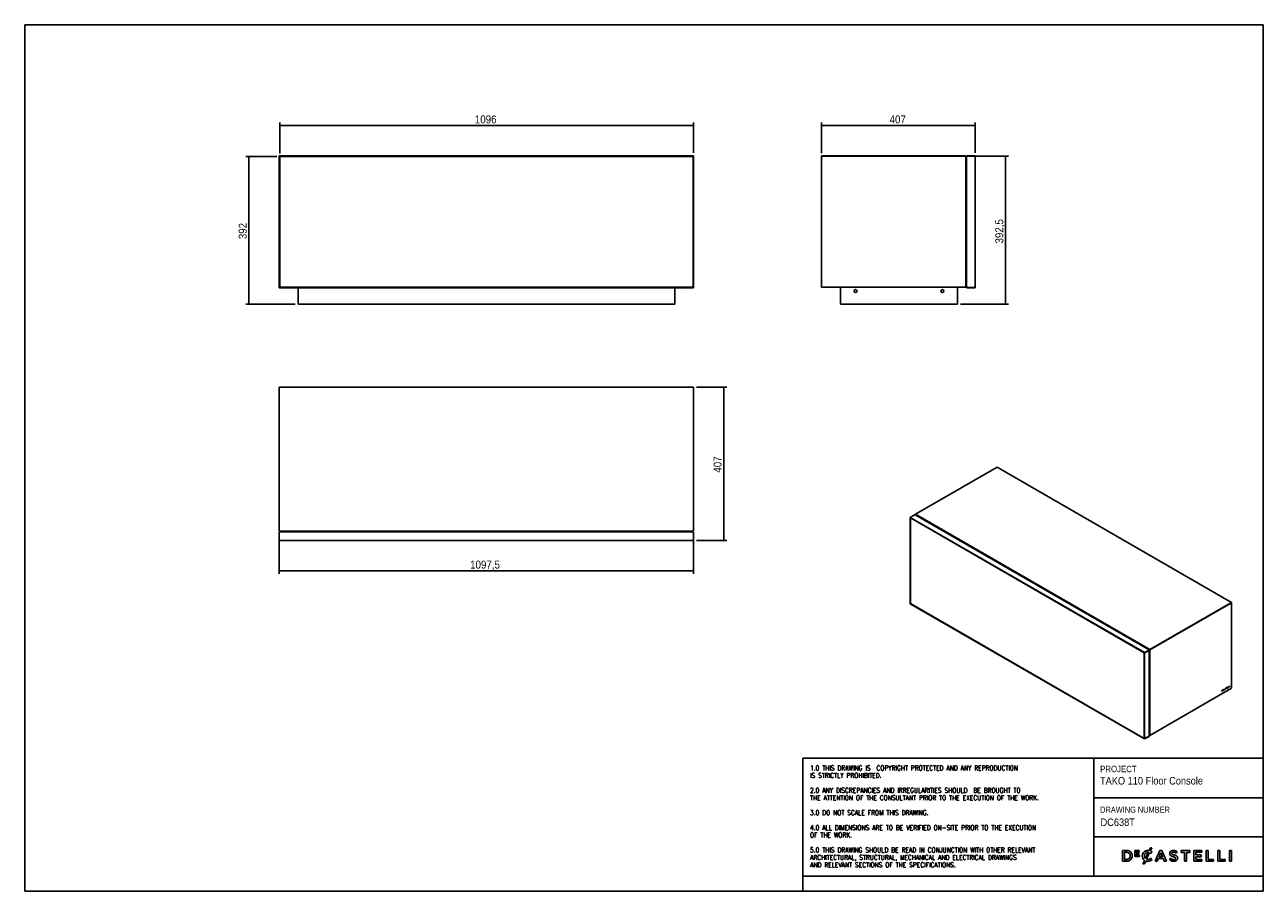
# Model space of a CAD drawing. Header units: millimetres. Extents: x 40 to 3320, y 40 to 2336.
import ezdxf

# ---------------------------------------------------------------- set-up
doc = ezdxf.new("R2010")
doc.units = ezdxf.units.MM
doc.header["$LTSCALE"] = 8
doc.linetypes.add('SLD-Solido', pattern=[0])
for name, color, linetype in [('NOTE', 3, 'SLD-Solido'), ('QUOTE', 1, 'SLD-Solido'), ('SCHIZZI', 9, 'Continuous')]:
    doc.layers.add(name, color=color, linetype=linetype)
doc.styles.add('SLDTEXTSTYLE0', font='GOTHIC.TTF', dxfattribs={"width": 0.913})
doc.styles.add('SLDTEXTSTYLE1', font='romans__.ttf', dxfattribs={"width": 0.893})
doc.dimstyles.new('SLDDIMSTYLE0', dxfattribs={"dimtxt": 21.166667, "dimasz": 16, "dimexe": 0, "dimexo": 0.0625, "dimgap": 5.291667, "dimtad": 1, "dimdec": 1, "dimrnd": 1e-09, "dimzin": 12, "dimdsep": 46, "dimtxsty": 'SLDTEXTSTYLE0', "dimsah": 1, "dimcen": 0.09, "dimadec": 0, "dimazin": 3, "dimtfac": 1, "dimtdec": 1, "dimtofl": 0, "dimtmove": 0, "dimatfit": 3, "dimfxl": 1, "dimfrac": 2, "dimtolj": 1, "dimtzin": 12, "dimarcsym": 0})

# ---------------------------------------------------------------- blocks, each defined once
blk = doc.blocks.new('_D')
at = {"layer": 'QUOTE', "transparency": 16777216}
for p, q in [((707.3, 1987.3), (625.6, 1987.3)), ((633.6, 1595.3), (633.6, 1987.3)), ((755.8, 1595.3), (625.6, 1595.3))]:
    blk.add_line(p, q, dxfattribs=at)
for points in [[(633.6, 1987.3), (631.6, 1971.3), (635.6, 1971.3)], [(633.6, 1595.3), (635.6, 1611.3), (631.6, 1611.3)]]:
    blk.add_solid(points, dxfattribs=at)
at = {"layer": 'QUOTE', "transparency": 16777216, "insert": (606.6, 1767.8), "char_height": 21.17, "attachment_point": 1, "rotation": 90, "style": 'SLDTEXTSTYLE0'}
blk.add_mtext('392', dxfattribs=at)
blk = doc.blocks.new('_D_1')
at = {"layer": 'QUOTE', "transparency": 16777216}
for p, q in [((715.3, 1995.3), (715.3, 2076.8)), ((715.3, 2068.8), (1811.3, 2068.8)), ((1811.3, 1996.8), (1811.3, 2076.8))]:
    blk.add_line(p, q, dxfattribs=at)
for points in [[(715.3, 2068.8), (731.3, 2066.8), (731.3, 2070.8)], [(1811.3, 2068.8), (1795.3, 2070.8), (1795.3, 2066.8)]]:
    blk.add_solid(points, dxfattribs=at)
at = {"layer": 'QUOTE', "transparency": 16777216, "insert": (1232, 2095.8), "char_height": 21.17, "attachment_point": 1, "style": 'SLDTEXTSTYLE0'}
blk.add_mtext('1096', dxfattribs=at)
blk = doc.blocks.new('_D_2')
at = {"layer": 'QUOTE', "transparency": 16777216}
for p, q in [((2150.3, 1995.8), (2150.3, 2076.8)), ((2150.3, 2068.8), (2557.3, 2068.8)), ((2557.3, 1996.8), (2557.3, 2076.8))]:
    blk.add_line(p, q, dxfattribs=at)
for points in [[(2150.3, 2068.8), (2166.3, 2066.8), (2166.3, 2070.8)], [(2557.3, 2068.8), (2541.3, 2070.8), (2541.3, 2066.8)]]:
    blk.add_solid(points, dxfattribs=at)
at = {"layer": 'QUOTE', "transparency": 16777216, "insert": (2330.4, 2095.8), "char_height": 21.17, "attachment_point": 1, "style": 'SLDTEXTSTYLE0'}
blk.add_mtext('407', dxfattribs=at)
blk = doc.blocks.new('_D_3')
at = {"layer": 'QUOTE', "transparency": 16777216}
for p, q in [((2540.3, 1987.8), (2645.3, 1987.8)), ((2637.3, 1987.8), (2637.3, 1595.3)), ((2518.3, 1595.3), (2645.3, 1595.3))]:
    blk.add_line(p, q, dxfattribs=at)
for points in [[(2637.3, 1987.8), (2635.3, 1971.8), (2639.3, 1971.8)], [(2637.3, 1595.3), (2639.3, 1611.3), (2635.3, 1611.3)]]:
    blk.add_solid(points, dxfattribs=at)
at = {"layer": 'QUOTE', "transparency": 16777216, "insert": (2610.3, 1756.3), "char_height": 21.17, "attachment_point": 1, "rotation": 90, "style": 'SLDTEXTSTYLE0'}
blk.add_mtext('392,5', dxfattribs=at)
blk = doc.blocks.new('_D_4')
at = {"layer": 'QUOTE', "transparency": 16777216}
for p, q in [((1819.3, 1376), (1899.3, 1376)), ((1891.3, 1376), (1891.3, 969)), ((1819.3, 969), (1899.3, 969))]:
    blk.add_line(p, q, dxfattribs=at)
for points in [[(1891.3, 1376), (1889.3, 1360), (1893.3, 1360)], [(1891.3, 969), (1893.3, 985), (1889.3, 985)]]:
    blk.add_solid(points, dxfattribs=at)
at = {"layer": 'QUOTE', "transparency": 16777216, "insert": (1864.3, 1149.1), "char_height": 21.17, "attachment_point": 1, "rotation": 90, "style": 'SLDTEXTSTYLE0'}
blk.add_mtext('407', dxfattribs=at)
blk = doc.blocks.new('_D_5')
at = {"layer": 'QUOTE', "transparency": 16777216}
for p, q in [((713.8, 986), (713.8, 881)), ((1811.3, 986), (1811.3, 881)), ((1811.3, 889), (713.8, 889))]:
    blk.add_line(p, q, dxfattribs=at)
for points in [[(713.8, 889), (729.8, 887), (729.8, 891)], [(1811.3, 889), (1795.3, 891), (1795.3, 887)]]:
    blk.add_solid(points, dxfattribs=at)
at = {"layer": 'QUOTE', "transparency": 16777216, "insert": (1219.5, 916.1), "char_height": 21.17, "attachment_point": 1, "style": 'SLDTEXTSTYLE0'}
blk.add_mtext('1097,5', dxfattribs=at)

msp = doc.modelspace()

# ---------------------------------------------------------------- linework, layer by layer
for p, q in [((713.79, 1988.75), (1811.29, 1988.75)), ((713.79, 1988.75), (713.79, 1987.75)), ((713.79, 1987.75), (713.79, 1987.65)), ((713.79, 1987.75), (1811.29, 1987.75)), ((713.79, 1639.85), (713.79, 1987.65)), ((713.79, 1987.65), (714.79, 1987.65)), ((714.79, 1639.85), (714.79, 1987.65)), ((715.29, 1987.25), (715.29, 1640.25)), ((1809.79, 1987.25), (715.29, 1987.25)), ((1809.79, 1640.25), (1809.79, 1987.25)), ((1809.84, 1987.17), (1810.19, 1987.39)), ((1810.29, 1987.65), (1810.29, 1639.85)), ((1811.29, 1987.65), (1810.29, 1987.65)), ((1811.29, 1988.75), (1811.29, 1987.75)), ((1811.29, 1987.65), (1811.29, 1987.75)), ((1811.29, 1987.65), (1811.29, 1639.85)), ((2150.34, 1987.75), (2150.34, 1988.75)), ((2150.34, 1988.75), (2532.34, 1988.75)), ((2150.34, 1640.75), (2150.34, 1987.75)), ((2150.34, 1987.75), (2532.34, 1987.75)), ((2532.34, 1987.75), (2532.34, 1988.75)), ((2532.34, 1987.75), (2532.34, 1640.75)), ((2534.34, 1640.75), (2534.34, 1986.75)), ((2536.34, 1988.75), (2536.34, 1987.75)), ((2536.34, 1988.75), (2557.34, 1988.75)), ((2536.34, 1987.75), (2557.34, 1987.75)), ((2557.34, 1987.65), (2536.34, 1987.65)), ((2557.34, 1988.75), (2557.34, 1987.75)), ((2557.34, 1639.85), (2557.34, 1987.65)), ((2532.34, 1890.25), (2534.34, 1890.25)), ((2532.34, 1680.25), (2534.34, 1680.25)), ((715.29, 1640.25), (1809.79, 1640.25)), ((1810.16, 1640.13), (1809.79, 1640.37)), ((2532.34, 1640.75), (2150.34, 1640.75)), ((2150.34, 1640.75), (2150.34, 1640.25)), ((2150.34, 1640.25), (2532.34, 1640.25)), ((2200.34, 1595.25), (2200.34, 1640.25)), ((2510.34, 1595.25), (2510.34, 1640.25)), ((2532.34, 1640.75), (2532.34, 1640.25)), ((713.79, 1639.85), (714.79, 1639.85)), ((713.79, 1638.75), (713.79, 1639.75)), ((1811.29, 1639.75), (713.79, 1639.75)), ((1811.29, 1638.75), (713.79, 1638.75)), ((763.79, 1595.25), (763.79, 1638.75)), ((1761.29, 1595.25), (1761.29, 1638.75)), ((1811.29, 1639.85), (1810.29, 1639.85)), ((1811.29, 1638.75), (1811.29, 1639.75)), ((2557.34, 1639.85), (2536.34, 1639.85)), ((2536.34, 1638.75), (2536.34, 1639.75)), ((2536.34, 1639.75), (2557.34, 1639.75)), ((2536.34, 1638.75), (2557.34, 1638.75)), ((2557.34, 1638.75), (2557.34, 1639.75)), ((1761.29, 1595.25), (763.79, 1595.25)), ((2510.34, 1595.25), (2200.34, 1595.25)), ((1811.29, 1376.02), (713.79, 1376.02)), ((713.79, 1376.02), (713.79, 994.02)), ((1811.29, 994.02), (1811.29, 1376.02)), ((2615.2, 1163.53), (2399.1, 1038.78)), ((3236.03, 805.12), (2615.2, 1163.53)), ((2396.84, 1037.47), (2384.96, 1030.61)), ((2384.96, 1030.61), (3005.8, 672.21)), ((2384.96, 1030.61), (2384.96, 1029.96)), ((2384.96, 1029.96), (3005.8, 671.56)), ((2384.96, 1029.9), (2385.02, 1029.93)), ((2384.96, 1029.9), (2385.53, 1029.57)), ((2384.96, 802.7), (2384.96, 1029.9)), ((2385.58, 1029.6), (2385.53, 1029.57)), ((2385.53, 802.37), (2385.53, 1029.57)), ((2386.09, 1029.31), (2385.81, 1029.14)), ((2385.81, 1029.14), (2385.81, 802.47)), ((3004.95, 671.72), (2385.81, 1029.14)), ((3017.91, 679.47), (2398.21, 1037.22)), ((2399.1, 1038.78), (3019.94, 680.37)), ((2399.1, 1038.12), (2399.1, 1038.78)), ((2399.67, 1037.8), (2399.1, 1038.12)), ((2399.1, 1038.12), (2399.1, 1036.71)), ((2399.1, 1038.12), (3019.94, 679.72)), ((2399.67, 1037.8), (2399.67, 1036.38)), ((2400.23, 1037.47), (2399.95, 1037.31)), ((3019.09, 679.88), (2399.95, 1037.31)), ((2399.95, 1037.31), (2399.95, 1036.22)), ((713.79, 994.02), (1811.29, 994.02)), ((713.79, 990.02), (713.79, 969.02)), ((715.79, 992.02), (1809.29, 992.02)), ((746.29, 994.02), (746.29, 992.02)), ((1778.79, 994.02), (1778.79, 992.02)), ((1811.29, 990.02), (1811.29, 969.02)), ((713.79, 969.02), (1811.29, 969.02)), ((2384.96, 802.7), (2385.53, 802.37)), ((2385.02, 802.67), (2384.96, 802.64)), ((3005.8, 444.23), (2384.96, 802.64)), ((2384.96, 801.98), (2384.96, 802.64)), ((3005.8, 443.58), (2384.96, 801.98)), ((2385.81, 802.54), (2385.53, 802.37)), ((2385.81, 802.47), (3004.95, 445.05)), ((3019.94, 680.37), (3236.03, 805.12)), ((3019.94, 679.72), (3236.03, 804.47)), ((3236.03, 804.47), (3236.03, 805.12)), ((3236.03, 804.47), (3236.03, 577.8)), ((3005.24, 671.88), (3004.95, 671.72)), ((3004.95, 445.05), (3004.95, 671.72)), ((3005.29, 671.85), (3005.24, 671.82)), ((3005.8, 671.49), (3005.24, 671.82)), ((3005.24, 671.82), (3005.24, 444.62)), ((3017.68, 679.07), (3005.8, 672.21)), ((3017.68, 678.42), (3005.8, 671.56)), ((3005.8, 671.49), (3017.68, 678.35)), ((3005.8, 672.21), (3005.8, 671.56)), ((3005.8, 671.49), (3005.8, 444.3)), ((3017.68, 678.35), (3017.55, 678.43)), ((3017.68, 679.07), (3017.68, 678.42)), ((3018.15, 452.1), (3018.15, 678.71)), ((3019.38, 680.05), (3019.09, 679.88)), ((3019.09, 453.21), (3019.09, 679.88)), ((3019.38, 453.38), (3019.38, 680.05)), ((3019.38, 680.05), (3019.94, 679.72)), ((3019.94, 679.72), (3019.94, 680.37)), ((3019.94, 453.05), (3019.94, 679.72)), ((3236.03, 577.8), (3019.94, 453.05)), ((3211.23, 572.42), (3210.49, 571.99)), ((3210.49, 571.99), (3210.49, 569.77)), ((3210.49, 569.84), (3211.3, 570.31)), ((3210.49, 569.77), (3211.36, 570.27)), ((3211.17, 572.17), (3210.67, 571.88)), ((3210.67, 571.88), (3210.67, 570.22)), ((3210.67, 571.88), (3210.73, 571.85)), ((3210.67, 570.22), (3210.73, 570.19)), ((3211.23, 572.14), (3210.73, 571.85)), ((3210.73, 571.85), (3210.73, 570.19)), ((3210.73, 570.19), (3211.34, 570.54)), ((3211.17, 572.17), (3211.23, 572.14)), ((3211.3, 570.31), (3211.36, 570.27)), ((3211.84, 572.23), (3211.78, 572.26)), ((3212.11, 571.35), (3212.17, 571.32)), ((3213.57, 573.77), (3212.78, 573.32)), ((3212.78, 573.32), (3212.78, 572.07)), ((3212.78, 572.13), (3213.51, 572.55)), ((3212.78, 572.07), (3213.57, 572.52)), ((3212.88, 573.27), (3213.51, 573.63)), ((3212.88, 572.9), (3212.88, 573.27)), ((3212.88, 573.27), (3212.93, 573.24)), ((3212.88, 572.73), (3213.51, 573.1)), ((3212.88, 572.9), (3212.93, 572.87)), ((3212.88, 572.36), (3212.88, 572.73)), ((3212.88, 572.73), (3212.93, 572.7)), ((3212.88, 572.36), (3212.93, 572.32)), ((3212.93, 573.24), (3213.57, 573.6)), ((3212.93, 572.87), (3212.93, 573.24)), ((3213.57, 573.23), (3212.93, 572.87)), ((3212.93, 572.7), (3213.57, 573.06)), ((3212.93, 572.32), (3212.93, 572.7)), ((3213.57, 572.69), (3212.93, 572.32)), ((3213.51, 573.63), (3213.51, 573.74)), ((3213.51, 573.63), (3213.57, 573.6)), ((3213.51, 573.1), (3213.51, 573.2)), ((3213.51, 573.1), (3213.57, 573.06)), ((3213.51, 572.55), (3213.51, 572.66)), ((3213.51, 572.55), (3213.57, 572.52)), ((3213.57, 573.6), (3213.57, 573.77)), ((3213.57, 573.06), (3213.57, 573.23)), ((3213.57, 572.52), (3213.57, 572.69)), ((3214.57, 572.3), (3214.32, 571.53)), ((3214.32, 571.53), (3214.59, 571.68)), ((3214.33, 573.02), (3214.38, 572.99)), ((3214.35, 571.61), (3214.53, 571.72)), ((3214.51, 572.33), (3214.57, 572.3)), ((3214.52, 572.68), (3214.58, 572.65)), ((3214.53, 571.72), (3214.73, 572.34)), ((3214.53, 571.72), (3214.59, 571.68)), ((3214.59, 571.68), (3214.79, 572.3)), ((3214.67, 572.61), (3215.27, 574.49)), ((3214.73, 572.34), (3214.79, 572.3)), ((3214.83, 572.65), (3215.43, 574.54)), ((3214.83, 572.65), (3214.89, 572.62)), ((3214.89, 572.62), (3215.49, 574.51)), ((3214.92, 572.4), (3214.97, 572.36)), ((3215.21, 574.53), (3215.27, 574.49)), ((3215.57, 575.44), (3215.37, 574.81)), ((3215.43, 574.54), (3215.49, 574.51)), ((3215.53, 574.86), (3215.75, 575.55)), ((3215.53, 574.86), (3215.59, 574.83)), ((3215.61, 574.47), (3215.55, 574.5)), ((3215.83, 575.6), (3215.57, 575.44)), ((3215.57, 574.49), (3215.73, 574.79)), ((3215.59, 574.83), (3215.83, 575.6)), ((3215.63, 574.46), (3215.79, 574.76)), ((3215.79, 573.16), (3215.63, 573.28)), ((3215.73, 573.19), (3215.63, 573.28)), ((3215.73, 573.19), (3215.79, 573.16)), ((3215.77, 574.77), (3215.79, 574.76)), ((3217.38, 576.01), (3216.51, 573.25)), ((3216.51, 573.25), (3216.78, 573.41)), ((3216.54, 573.33), (3216.72, 573.44)), ((3216.72, 573.44), (3216.99, 574.3)), ((3216.72, 573.44), (3216.78, 573.41)), ((3216.78, 573.41), (3217.05, 574.27)), ((3216.99, 574.3), (3217.91, 574.84)), ((3216.99, 574.3), (3217.05, 574.27)), ((3217.05, 574.27), (3217.97, 574.8)), ((3217.46, 575.77), (3217.1, 574.65)), ((3217.1, 574.65), (3217.16, 574.61)), ((3217.51, 575.74), (3217.16, 574.61)), ((3217.16, 574.61), (3217.86, 575.02)), ((3217.64, 576.16), (3217.38, 576.01)), ((3217.46, 575.77), (3217.51, 575.74)), ((3217.86, 575.02), (3217.51, 575.74)), ((3218.45, 574.44), (3217.61, 576.15)), ((3218.51, 574.4), (3217.64, 576.16)), ((3217.91, 574.84), (3217.97, 574.8)), ((3217.97, 574.8), (3218.24, 574.25)), ((3218.22, 574.3), (3218.45, 574.44)), ((3218.24, 574.25), (3218.51, 574.4)), ((3218.45, 574.44), (3218.51, 574.4)), ((3219.29, 575.47), (3219.05, 575.33)), ((3219.17, 575), (3219.2, 574.99)), ((3219.2, 574.99), (3219.26, 574.96)), ((3219.32, 575.31), (3219.37, 575.28)), ((3219.41, 576.43), (3219.47, 576.4)), ((3219.46, 576.93), (3219.52, 576.9)), ((3220.09, 577.31), (3220.15, 577.27)), ((3220.19, 577.26), (3220.13, 577.29)), ((3220.17, 576.29), (3220.22, 576.26)), ((3220.29, 576.24), (3220.24, 576.28)), ((3220.27, 577.13), (3220.47, 577.25)), ((3220.28, 577.07), (3220.53, 577.21)), ((3220.32, 575.65), (3220.38, 575.62)), ((3220.47, 577.25), (3220.53, 577.21)), ((3220.53, 576.38), (3220.59, 576.35)), ((3222.78, 579.09), (3221.2, 578.18)), ((3221.2, 577.97), (3221.78, 578.3)), ((3221.2, 577.9), (3221.83, 578.27)), ((3221.2, 578.18), (3221.2, 577.9)), ((3221.78, 578.3), (3221.83, 578.27)), ((3221.83, 578.27), (3221.83, 576.32)), ((3221.83, 576.39), (3222.09, 576.53)), ((3221.83, 576.32), (3222.14, 576.5)), ((3222.09, 578.48), (3222.72, 578.85)), ((3222.09, 576.53), (3222.09, 578.48)), ((3222.09, 578.48), (3222.14, 578.45)), ((3222.09, 576.53), (3222.14, 576.5)), ((3222.14, 578.45), (3222.78, 578.81)), ((3222.14, 576.5), (3222.14, 578.45)), ((3222.72, 578.85), (3222.72, 579.06)), ((3222.72, 578.85), (3222.78, 578.81)), ((3222.78, 578.81), (3222.78, 579.09)), ((3224.96, 580.34), (3223.55, 579.53)), ((3223.55, 579.53), (3223.55, 577.31)), ((3223.55, 577.37), (3224.9, 578.16)), ((3223.55, 577.31), (3224.96, 578.12)), ((3223.73, 579.42), (3224.9, 580.09)), ((3223.73, 578.73), (3223.73, 579.42)), ((3223.73, 579.42), (3223.79, 579.39)), ((3223.73, 578.45), (3224.9, 579.13)), ((3223.73, 578.73), (3223.79, 578.7)), ((3223.73, 577.76), (3223.73, 578.45)), ((3223.73, 578.45), (3223.79, 578.42)), ((3223.73, 577.76), (3223.79, 577.73)), ((3223.79, 579.39), (3224.96, 580.06)), ((3223.79, 578.7), (3223.79, 579.39)), ((3224.96, 579.37), (3223.79, 578.7)), ((3223.79, 578.42), (3224.96, 579.09)), ((3223.79, 577.73), (3223.79, 578.42)), ((3224.96, 578.4), (3223.79, 577.73)), ((3224.9, 580.09), (3224.9, 580.31)), ((3224.9, 580.09), (3224.96, 580.06)), ((3224.9, 579.13), (3224.9, 579.34)), ((3224.9, 579.13), (3224.96, 579.09)), ((3224.9, 578.16), (3224.9, 578.37)), ((3224.9, 578.16), (3224.96, 578.12)), ((3224.96, 580.06), (3224.96, 580.34)), ((3224.96, 579.09), (3224.96, 579.37)), ((3224.96, 578.12), (3224.96, 578.4)), ((3226.05, 580.99), (3225.81, 580.85)), ((3225.81, 580.85), (3225.81, 578.62)), ((3225.81, 578.68), (3227.1, 579.43)), ((3225.81, 578.62), (3227.16, 579.39)), ((3226, 579.07), (3226, 580.95)), ((3226, 579.07), (3226.05, 579.04)), ((3226.05, 579.04), (3226.05, 580.99)), ((3227.16, 579.67), (3226.05, 579.04)), ((3227.1, 579.43), (3227.1, 579.64)), ((3227.1, 579.43), (3227.16, 579.39)), ((3227.16, 579.39), (3227.16, 579.67)), ((3228.15, 582.2), (3227.91, 582.06)), ((3227.91, 582.06), (3227.91, 579.83)), ((3227.91, 579.89), (3229.19, 580.63)), ((3227.91, 579.83), (3229.25, 580.6)), ((3228.09, 580.28), (3228.09, 582.16)), ((3228.09, 580.28), (3228.15, 580.25)), ((3228.15, 580.25), (3228.15, 582.2)), ((3229.25, 580.88), (3228.15, 580.25)), ((3229.19, 580.63), (3229.19, 580.85)), ((3229.19, 580.63), (3229.25, 580.6)), ((3229.25, 580.6), (3229.25, 580.88)), ((3230.29, 583.44), (3230.04, 583.3)), ((3230.04, 583.3), (3230.04, 581.06)), ((3230.04, 581.12), (3230.23, 581.23)), ((3230.04, 581.06), (3230.29, 581.2)), ((3230.23, 581.23), (3230.23, 583.41)), ((3230.23, 581.23), (3230.29, 581.2)), ((3230.29, 581.2), (3230.29, 583.44)), ((3005.24, 445.21), (3004.95, 445.05)), ((3005.8, 444.3), (3005.24, 444.62)), ((3005.8, 444.3), (3017.68, 451.16)), ((3017.68, 451.09), (3005.8, 444.23)), ((3017.68, 450.44), (3005.8, 443.58)), ((3005.8, 443.58), (3005.8, 444.23)), ((3017.68, 450.44), (3017.68, 451.09)), ((3018.15, 453.76), (3019.09, 453.21)), ((3019.38, 453.38), (3019.09, 453.21)), ((3019.38, 453.38), (3019.94, 453.05))]:
    msp.add_line(p, q)
at = {"flags": 128}
for points in [[(3214.38, 572.37), (3214.43, 572.35), (3214.51, 572.33)], [(3219.39, 577.07), (3219.28, 576.9), (3219.2, 576.73), (3219.16, 576.55), (3219.15, 576.39), (3219.18, 576.25), (3219.24, 576.14), (3219.34, 576.08), (3219.46, 576.07)], [(3219.27, 576.12), (3219.28, 576.11), (3219.4, 576.1)], [(3219.41, 576.43), (3219.38, 576.45), (3219.35, 576.51), (3219.33, 576.58), (3219.34, 576.67), (3219.36, 576.76), (3219.41, 576.85), (3219.46, 576.93)], [(3219.55, 576.38), (3219.49, 576.39), (3219.44, 576.42), (3219.41, 576.47), (3219.39, 576.55), (3219.4, 576.63), (3219.42, 576.72), (3219.46, 576.82), (3219.52, 576.9)], [(3220.09, 577.31), (3220.12, 577.3), (3220.13, 577.29)]]:
    msp.add_lwpolyline(points, dxfattribs=at)
for centre in [(2240.34, 1630.25), (2470.34, 1630.25)]:
    msp.add_circle(centre, 4)
for centre, radius, start, end in [((3212.84, 569.14), 3.46, 116.85286, 118.7636), ((3213.04, 569.12), 3.76, 116.85286, 118.7636), ((3212.89, 569.11), 3.46, 116.85286, 118.7636), ((3211.56, 571.79), 0.525, 64.60868, 122.92411), ((3209.96, 572.17), 2.3, 305.64244, 339.02915), ((3211.61, 571.76), 0.514, 60.14349, 123.278), ((3211.71, 571.92), 0.672, 59.89948, 123.10758), ((3210.32, 571.97), 1.76, 305.63394, 338.85058), ((3210.02, 572.14), 2.3, 305.64244, 339.02915), ((3211.28, 571.71), 0.773, 331.23836, 40.40692), ((3211.2, 571.86), 1.04, 330.9548, 40.47867), ((3211.26, 571.82), 1.04, 330.9548, 40.47867), ((3216.16, 572.97), 2.02, 135.05505, 184.95728), ((3214.68, 572.82), 0.541, 183.02742, 257.5895), ((3215.85, 573.15), 1.53, 135.0876, 184.96006), ((3214.76, 573.05), 0.433, 183.62012, 237.40869), ((3215.9, 573.12), 1.53, 135.0876, 184.96006), ((3214.79, 573.01), 0.413, 182.76677, 252.28208), ((3215.76, 573.5), 1.37, 106.55705, 138.71945), ((3214.55, 573.21), 0.893, 281.74134, 294.38223), ((3215.56, 573.52), 1.06, 109.11604, 138.31228), ((3214.6, 573.18), 0.893, 281.74134, 294.38223), ((3215.61, 573.49), 1.06, 109.11604, 138.31228), ((3214.72, 573.29), 0.69, 284.18385, 294.60116), ((3214.14, 574.01), 1.79, 295.73415, 332.91206), ((3214.2, 573.98), 1.79, 295.73415, 332.91206), ((3214.43, 573.87), 1.34, 295.63442, 334.21866), ((3215.37, 574.2), 0.352, 60.14084, 80.6169), ((3215.43, 574.17), 0.35, 56.04321, 80.64657), ((3215.54, 574.35), 0.478, 59.19385, 84.21383), ((3219.39, 575.28), 0.341, 172.0616, 248.70621), ((3219.17, 576.33), 1.34, 271.35141, 329.43555), ((3219.42, 575.46), 0.18, 188.53321, 236.35524), ((3219.23, 576.3), 1.34, 271.35141, 329.43555), ((3219.48, 575.44), 0.193, 173.2508, 242.13671), ((3220.34, 576.47), 1.12, 93.21463, 147.91023), ((3219.37, 576.28), 1.01, 271.10649, 328.4144), ((3219.22, 577.76), 1.67, 276.31975, 289.60709), ((3220.14, 576.51), 0.8, 93.24353, 148.00606), ((3219.27, 577.73), 1.67, 276.31975, 289.60709), ((3220.2, 576.48), 0.8, 93.24353, 148.00606), ((3219.39, 577.84), 1.47, 276.31979, 289.60667), ((3220.59, 573.83), 2.5, 99.75502, 108.98891), ((3220.65, 573.8), 2.5, 99.75502, 108.98891), ((3220.53, 574.67), 1.9, 97.08573, 110.03372), ((3220.07, 577.08), 0.211, 358.59375, 68.44973), ((3220.18, 576.18), 0.115, 60.90863, 98.01813), ((3220.24, 576.14), 0.115, 9.59855, 97.4328), ((3219.72, 576.12), 0.631, 323.89141, 3.43635), ((3220.17, 577.24), 0.359, 355.14822, 73.16243), ((3220.35, 576.33), 0.238, 5.72849, 103.43208), ((3219.44, 576.3), 1.1, 323.73948, 4.40659), ((3220.06, 577.26), 0.414, 358.43719, 48.92946), ((3219.49, 576.27), 1.1, 323.73948, 4.40659), ((3220.26, 576.34), 0.277, 8.8528, 48.80763)]:
    msp.add_arc(centre, radius, start, end)
for points, knots in [([(713.79, 1987.75), (713.91, 1987.75), (714.09, 1987.74), (714.27, 1987.68), (714.34, 1987.65)], [0, 0, 0, 0, 0.6256248, 1, 1, 1, 1]), ([(715.18, 1987.13), (715.15, 1987.16), (715, 1987.25), (714.84, 1987.43), (714.81, 1987.58), (714.79, 1987.65)], [0, 0, 0, 0, 0.1299236, 0.5649618, 1, 1, 1, 1]), ([(714.9, 1987.39), (715, 1987.33), (715.11, 1987.27), (715.22, 1987.18), (715.24, 1987.17)], [0, 0, 0, 0, 0.8463242, 1, 1, 1, 1]), ([(1810.29, 1987.65), (1810.27, 1987.57), (1810.23, 1987.41), (1810.02, 1987.21), (1809.85, 1987.1), (1809.79, 1987.06)], [0, 0, 0, 0, 0.4289659, 0.8050375, 1, 1, 1, 1]), ([(1810.74, 1987.65), (1810.75, 1987.66), (1810.94, 1987.74), (1811.12, 1987.75), (1811.29, 1987.75)], [0, 0, 0, 0, 0.0992284, 1, 1, 1, 1]), ([(2536.34, 1988.75), (2536.07, 1988.72), (2535.54, 1988.66), (2534.87, 1988.18), (2534.42, 1987.51), (2534.36, 1987), (2534.34, 1986.75)], [0, 0, 0, 0, 0.2546509, 0.5095426, 0.7644355, 1, 1, 1, 1]), ([(2536.34, 1987.75), (2536.25, 1987.74), (2536.07, 1987.73), (2535.81, 1987.62), (2535.68, 1987.5), (2535.61, 1987.44)], [0, 0, 0, 0, 0.3313835, 0.6722941, 1, 1, 1, 1]), ([(714.79, 1639.85), (714.81, 1639.93), (714.84, 1640.08), (715, 1640.25), (715.15, 1640.35), (715.18, 1640.37)], [0, 0, 0, 0, 0.4350382, 0.8700764, 1, 1, 1, 1]), ([(715.29, 1640.37), (715.28, 1640.36), (715.22, 1640.32), (715.1, 1640.23), (714.97, 1640.15), (714.9, 1640.11), (714.89, 1640.11)], [0, 0, 0, 0, 0.0486021, 0.4958015, 0.9289079, 1, 1, 1, 1]), ([(1809.79, 1640.45), (1809.88, 1640.39), (1810.07, 1640.26), (1810.25, 1640.06), (1810.28, 1639.92), (1810.29, 1639.85)], [0, 0, 0, 0, 0.2905797, 0.665242, 1, 1, 1, 1]), ([(2534.34, 1640.75), (2534.34, 1640.62), (2534.36, 1640.35), (2534.48, 1639.97), (2534.67, 1639.62), (2534.93, 1639.31), (2535.25, 1639.06), (2535.6, 1638.88), (2535.97, 1638.77), (2536.21, 1638.76), (2536.34, 1638.75)], [0, 0, 0, 0, 0.1255236, 0.2546791, 0.3803196, 0.5096026, 0.6352438, 0.7645274, 0.8808292, 1, 1, 1, 1]), ([(2535.61, 1640.06), (2535.63, 1640.05), (2535.67, 1640), (2535.76, 1639.93), (2535.87, 1639.86), (2536.02, 1639.8), (2536.18, 1639.76), (2536.3, 1639.75), (2536.34, 1639.75)], [0, 0, 0, 0, 0.0710517, 0.242158, 0.414532, 0.5590002, 0.8516108, 1, 1, 1, 1]), ([(714.36, 1639.85), (714.32, 1639.84), (714.18, 1639.79), (713.99, 1639.76), (713.84, 1639.75), (713.79, 1639.75)], [0, 0, 0, 0, 0.2027554, 0.7317403, 1, 1, 1, 1]), ([(1811.29, 1639.75), (1811.12, 1639.76), (1810.94, 1639.76), (1810.75, 1639.84), (1810.74, 1639.85)], [0, 0, 0, 0, 0.9007716, 1, 1, 1, 1]), ([(2396.84, 1037.47), (2397.09, 1037.49), (2397.58, 1037.51), (2398, 1037.32), (2398.2, 1037.22)], [0, 0, 0, 0, 0.5093196, 1, 1, 1, 1]), ([(713.79, 990.02), (713.96, 990.29), (714.3, 990.82), (714.81, 991.49), (715.31, 991.94), (715.63, 991.99), (715.79, 992.02)], [0, 0, 0, 0, 0.2546509, 0.5095426, 0.7644355, 1, 1, 1, 1]), ([(3017.68, 678.59), (3017.68, 678.68), (3017.69, 678.86), (3017.73, 679.06), (3017.77, 679.19), (3017.8, 679.25), (3017.79, 679.25), (3017.78, 679.24)], [0, 0, 0, 0, 0.24902869, 0.48654809, 0.71080251, 0.92340963, 1, 1, 1, 1]), ([(3017.68, 678.35), (3017.71, 678.36), (3017.78, 678.38), (3017.86, 678.41), (3017.94, 678.44), (3018, 678.48), (3018.07, 678.54), (3018.12, 678.6), (3018.15, 678.66), (3018.15, 678.71), (3018.14, 678.76), (3018.13, 678.81), (3018.09, 678.85), (3018.04, 678.91), (3017.96, 678.97), (3017.87, 679.01), (3017.8, 679.03), (3017.74, 679.05), (3017.7, 679.06), (3017.68, 679.07)], [0, 0, 0, 0, 0.0548808, 0.1101427, 0.1666058, 0.2234842, 0.2783723, 0.3900134, 0.4469, 0.5017882, 0.5570576, 0.6135287, 0.6704153, 0.7253034, 0.8369445, 0.893831, 0.9202695, 0.9733482, 1, 1, 1, 1]), ([(3018.13, 452.1), (3018.13, 451.99), (3018.12, 451.72), (3017.92, 451.4), (3017.74, 451.21), (3017.68, 451.16)], [0, 0, 0, 0, 0.3408022, 0.7872051, 1, 1, 1, 1]), ([(3017.68, 450.44), (3017.74, 450.59), (3017.83, 450.86), (3017.87, 451.24), (3017.89, 451.4)], [0, 0, 0, 0, 0.595006, 1, 1, 1, 1])]:
    msp.add_open_spline(points, degree=3, knots=knots)
for points in [[(2534.34, 1986.75), (2534.37, 1986.83), (2534.43, 1986.98), (2534.89, 1987.2), (2535.55, 1987.43), (2536.07, 1987.58), (2536.34, 1987.65)], [(2536.34, 1639.85), (2536.07, 1639.93), (2535.55, 1640.08), (2534.89, 1640.3), (2534.43, 1640.53), (2534.37, 1640.68), (2534.34, 1640.75)], [(715.79, 992.02), (715.53, 991.99), (715, 991.93), (714.34, 991.47), (713.88, 990.81), (713.82, 990.28), (713.79, 990.02)], [(1809.29, 992.02), (1809.46, 991.99), (1809.79, 991.93), (1810.29, 991.47), (1810.79, 990.81), (1811.12, 990.28), (1811.29, 990.02)], [(3017.68, 679.07), (3017.76, 679.18), (3017.91, 679.39), (3017.93, 679.51), (3017.84, 679.43), (3017.73, 679.19), (3017.68, 679.07)]]:
    msp.add_open_spline(points, degree=3)
at = {"layer": 'SCHIZZI'}
for p in [(40, 40), (3319.84, 2336)]:
    msp.add_line(p, (40, 2336), dxfattribs=at)
at = {"layer": 'SCHIZZI', "color": 7, "true_color": 0xffffff}
for p, q in [((3320, 40), (3319.84, 2336)), ((2100.45, 392.2), (2100.45, 80)), ((2100.45, 392.2), (3319.98, 392.2)), ((2871.79, 392.2), (2871.79, 80)), ((2871.79, 287.55), (3319.98, 287.55)), ((2871.79, 183.83), (3319.99, 183.83)), ((2958.16, 147.9), (2947.62, 147.9)), ((2947.62, 147.9), (2947.62, 119.72)), ((2952.8, 124.47), (2952.8, 143.16)), ((2952.8, 143.16), (2958.16, 143.16)), ((2991.8, 147.71), (2980.01, 147.71)), ((2980.01, 147.71), (2980.01, 132.07)), ((2980.01, 132.07), (2991.91, 132.07)), ((2983.42, 141.48), (2983.42, 144.65)), ((2983.42, 144.65), (2991.8, 144.65)), ((2990.8, 141.48), (2983.42, 141.48)), ((2983.42, 138.42), (2990.8, 138.42)), ((2983.42, 135.14), (2983.42, 138.42)), ((2991.91, 135.14), (2983.42, 135.14)), ((2990.8, 138.42), (2990.8, 141.48)), ((2991.8, 144.65), (2991.8, 147.71)), ((2991.91, 132.07), (2991.91, 135.14)), ((2999.78, 133.68), (2999.78, 133.73)), ((3015.59, 143.5), (3007.93, 126.7)), ((3010.92, 124.68), (3018.98, 142.38)), ((3021.06, 155.39), (3017.67, 147.94)), ((3024.97, 155.39), (3021.06, 155.39)), ((3021.09, 146.87), (3024.97, 155.39)), ((3022.09, 140.07), (3025.42, 143.91)), ((3025.42, 143.91), (3025.32, 144)), ((3046.34, 148.1), (3033.94, 119.72)), ((3044.06, 131.08), (3048.63, 141.75)), ((3051.07, 148.1), (3046.34, 148.1)), ((3048.63, 141.75), (3053.24, 131.08)), ((3051.11, 148.02), (3051.07, 148.1)), ((3063.47, 119.72), (3051.11, 148.02)), ((3089.71, 140.83), (3092.5, 144.77)), ((3125.26, 147.9), (3102.34, 147.9)), ((3102.34, 147.9), (3102.34, 143.08)), ((3102.34, 143.08), (3111.19, 143.08)), ((3111.19, 143.08), (3111.19, 119.72)), ((3116.41, 119.72), (3116.41, 143.08)), ((3116.41, 143.08), (3125.26, 143.08)), ((3125.26, 143.08), (3125.26, 147.9)), ((3157.11, 147.91), (3136.14, 147.91)), ((3136.14, 147.91), (3136.14, 119.72)), ((3141.33, 136.27), (3141.33, 143.24)), ((3141.33, 143.24), (3157.11, 143.24)), ((3155.32, 136.27), (3141.33, 136.27)), ((3141.33, 131.6), (3155.32, 131.6)), ((3141.33, 124.39), (3141.33, 131.6)), ((3155.32, 131.6), (3155.32, 136.27)), ((3157.11, 143.24), (3157.11, 147.91)), ((3174.02, 147.9), (3168.83, 147.9)), ((3168.83, 147.9), (3168.83, 119.72)), ((3174.02, 124.47), (3174.02, 147.9)), ((3204.67, 147.9), (3199.48, 147.9)), ((3199.48, 147.9), (3199.48, 119.72)), ((3204.67, 124.47), (3204.67, 147.9)), ((3230.42, 147.91), (3230.42, 119.72)), ((3235.6, 147.91), (3230.42, 147.91)), ((3235.6, 119.72), (3235.6, 147.91)), ((2947.62, 119.72), (2958.16, 119.72)), ((2958.16, 124.47), (2952.8, 124.47)), ((3005.71, 121.84), (3001.49, 112.58)), ((3001.49, 112.58), (3005.41, 112.58)), ((3005.41, 112.58), (3008.87, 120.17)), ((3025.62, 124.33), (3022.28, 127.71)), ((3025.53, 124.23), (3025.62, 124.33)), ((3033.94, 119.72), (3039.27, 119.72)), ((3039.27, 119.72), (3042.14, 126.46)), ((3042.14, 126.46), (3055.15, 126.46)), ((3053.24, 131.08), (3044.06, 131.08)), ((3055.15, 126.46), (3057.98, 119.72)), ((3057.98, 119.72), (3063.47, 119.72)), ((3074.71, 127.57), (3071.58, 123.85)), ((3111.19, 119.72), (3116.41, 119.72)), ((3136.14, 119.72), (3157.31, 119.72)), ((3157.31, 124.39), (3141.33, 124.39)), ((3157.31, 119.72), (3157.31, 124.39)), ((3168.83, 119.72), (3188.68, 119.72)), ((3188.68, 124.47), (3174.02, 124.47)), ((3188.68, 119.72), (3188.68, 124.47)), ((3199.48, 119.72), (3219.34, 119.72)), ((3219.34, 124.47), (3204.67, 124.47)), ((3219.34, 119.72), (3219.34, 124.47)), ((3230.42, 119.72), (3235.6, 119.72)), ((2100.45, 80), (2100.45, 40)), ((2100.45, 80), (3319.99, 80)), ((40, 40), (3320, 40))]:
    msp.add_line(p, q, dxfattribs=at)
for centre, radius, start, end in [((2958.92, 133.81), 14.11, 266.90157, 93.09843), ((2958.36, 133.81), 9.35, 268.76628, 91.23372), ((3014.23, 133.9), 14.46, 76.24523, 180.89091), ((3014.55, 133.68), 14.77, 180, 233.25786), ((3016, 133.9), 10.81, 153.58432, 221.73663), ((3014.21, 134.79), 8.82, 81.04863, 153.58432), ((3011.86, 129.58), 14.65, 45.72598, 60.90731), ((3014.81, 133.03), 15.2, 45.71394, 65.58709), ((3081.73, 139.88), 9.09, 162.43966, 192.31941), ((3078.77, 139.07), 6.02, 190.78984, 232.66765), ((3080.49, 140.01), 7.87, 114.63446, 160.64301), ((3081.9, 143.17), 11.18, 232.66765, 251.27083), ((3082.18, 136.34), 11.92, 89.50788, 114.63446), ((3080.9, 140.45), 3.13, 146.85935, 193.31029), ((3080.4, 140.33), 2.62, 193.31029, 230.56735), ((3081.46, 139.52), 4.14, 98.98092, 140.32353), ((3087.05, 156.21), 25.19, 249.70068, 255.51463), ((3082.82, 143.63), 6.7, 232.44778, 252.59774), ((3077.4, 118.89), 13.36, 73.32325, 75.51463), ((3082.27, 134.42), 9.3, 77.54474, 98.98092), ((3091.33, 167.02), 31.59, 250.55867, 257.31246), ((3085.48, 147.53), 16.41, 254.99999, 258.29329), ((3077.43, 108.64), 23.31, 70.27129, 78.29329), ((3082.4, 131.39), 16.86, 72.44471, 90.39732), ((3081.03, 130.01), 13.88, 51.25781, 76.47292), ((3080.07, 115.71), 20.95, 64.63254, 78.09895), ((3081.71, 130.74), 17.69, 52.42183, 70.96437), ((3086.2, 127.62), 7.57, 28.77124, 67.85987), ((3084.25, 127.85), 9.23, 338.409, 21.69569), ((3014.24, 134.37), 15.18, 249.30365, 318.58458), ((3014.4, 133.41), 9.4, 248.28377, 285.8766), ((3013.37, 135.99), 12.17, 287.21436, 317.11848), ((3083.17, 136.58), 17.21, 227.67997, 255.77334), ((3084.06, 137.25), 13.46, 225.98856, 252.68232), ((3083.36, 137.34), 18, 255.77334, 272.44794), ((3083.42, 135.18), 11.29, 252.68232, 275.6739), ((3083.83, 131.21), 11.85, 271.47111, 299.92604), ((3084.11, 129.18), 5.26, 274.6813, 307.58878), ((3082.57, 122.54), 8.49, 58.43436, 71.28416), ((3085.6, 127.35), 2.81, 27.46177, 59.71525), ((3085.52, 127.19), 2.82, 309.48388, 346.59381), ((3084.97, 127.33), 3.39, 346.59381, 22.92671), ((3086.1, 127.26), 7.3, 299.92604, 337.37946)]:
    msp.add_arc(centre, radius, start, end, dxfattribs=at)

# ---------------------------------------------------------------- texts
at = {"layer": 'NOTE', "color": 7, "true_color": 0xffffff, "attachment_point": 1}
for s, insert, char_height, style in [('1.0 THIS DRAWING IS  COPYRIGHT PROTECTED AND ANY REPRODUCTION', (2119.74, 373.05), 12.8, 'SLDTEXTSTYLE1'), ('PROJECT', (2888.2, 372.39), 16.933, 'SLDTEXTSTYLE0'), ('IS STRICTLY PROHIBITED.', (2119.74, 353.29), 12.8, 'SLDTEXTSTYLE1'), ('TAKO 110 Floor Console', (2887.67, 342.78), 20, 'SLDTEXTSTYLE0'), ('2.0 ANY DISCREPANCIES AND IRREGULARITIES SHOULD  BE BROUGHT TO ', (2119.74, 313.78), 12.8, 'SLDTEXTSTYLE1'), ('THE ATTENTION OF THE CONSULTANT PRIOR TO THE EXECUTION OF THE WORK.', (2119.74, 294.03), 12.8, 'SLDTEXTSTYLE1'), ('DRAWING NUMBER', (2888.2, 264.16), 16, 'SLDTEXTSTYLE0'), ('3.0 DO NOT SCALE FROM THIS DRAWING.', (2119.74, 254.51), 12.8, 'SLDTEXTSTYLE1'), (' DC638T', (2882.36, 232.8), 20, 'SLDTEXTSTYLE0'), ('4.0 ALL DIMENSIONS ARE TO BE VERIFIED ON-SITE PRIOR TO THE EXECUTION ', (2119.74, 215), 12.8, 'SLDTEXTSTYLE1'), ('OF THE WORK.', (2119.74, 195.25), 12.8, 'SLDTEXTSTYLE1'), ('ARCHITECTURAL, STRUCTURAL, MECHANICAL AND ELECTRICAL DRAWINGS ', (2119.74, 135.98), 12.8, 'SLDTEXTSTYLE1'), ('5.0 THIS DRAWING SHOULD BE READ IN CONJUNCTION WITH OTHER RELEVANT ', (2119.74, 155.74), 12.8, 'SLDTEXTSTYLE1'), ('AND RELEVANT SECTIONS OF THE SPECIFICATIONS.', (2119.74, 116.23), 12.8, 'SLDTEXTSTYLE1')]:
    msp.add_mtext(s, dxfattribs=dict(at, insert=insert, char_height=char_height, style=style))

# ---------------------------------------------------------------- dimensions: what is measured, and where the dimension line sits
at = {"layer": 'QUOTE'}
for base, p1, p2, angle, picture, middle in [((1811.29, 2068.75), (715.29, 1987.25), (1811.29, 1988.75), 0, '_D_1', (1263.29, 2068.75)), ((633.63, 1987.25), (763.79, 1595.25), (715.29, 1987.25), 90, '_D', (633.63, 1791.25)), ((2637.34, 1595.25), (2532.34, 1987.75), (2510.34, 1595.25), 90, '_D_3', (2637.34, 1791.5)), ((1891.29, 969.02), (1811.29, 1376.02), (1811.29, 969.02), 90, '_D_4', (1891.29, 1172.52))]:
    dim = msp.add_linear_dim(base=base, p1=p1, p2=p2, angle=angle, dimstyle='SLDDIMSTYLE0', dxfattribs=at)
    dim.commit()
    dim.dimension.update_dxf_attribs({"geometry": picture, "text_midpoint": middle, "dimtype": 160})
for base, p1, p2, picture, middle in [((2557.34, 2068.75), (2150.34, 1987.75), (2557.34, 1988.75), '_D_2', (2353.84, 2068.75)), ((713.79, 889.02), (1811.29, 994.02), (713.79, 994.02), '_D_5', (1262.54, 889.02))]:
    dim = msp.add_linear_dim(base=base, p1=p1, p2=p2, dimstyle='SLDDIMSTYLE0', dxfattribs=at)
    dim.commit()
    dim.dimension.update_dxf_attribs({"geometry": picture, "text_midpoint": middle, "dimtype": 160})

doc.saveas('drawing.dxf')
